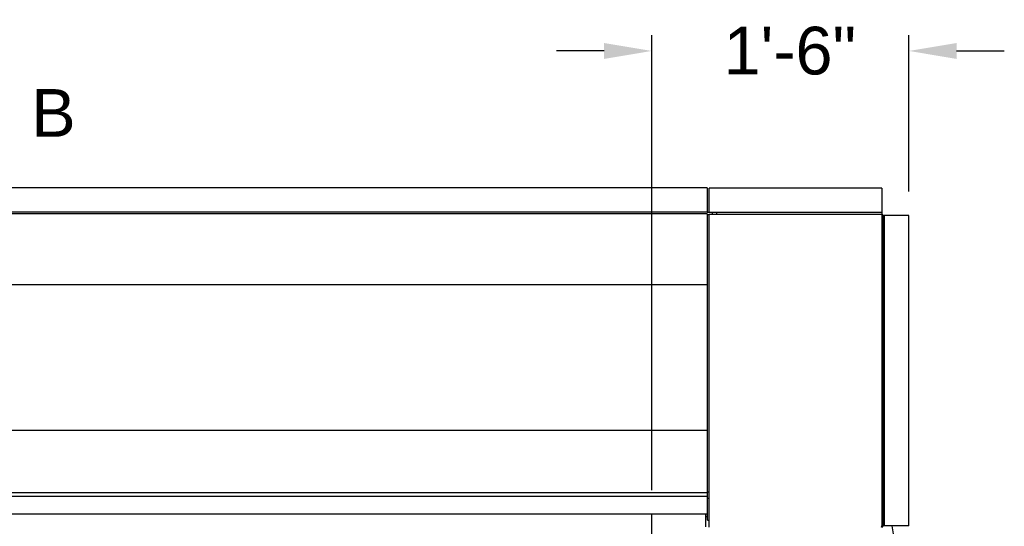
# Model space of a CAD drawing. Header units: inches. Extents: x 170 to 312, y 215 to 248.
# Tile 183 of 256: x 253.968 to 255.904, y 244.301 to 245.297. Entities that reach past the tile are written whole.
import ezdxf

# ---------------------------------------------------------------- set-up
doc = ezdxf.new("R2010")
doc.units = ezdxf.units.IN
doc.header["$LTSCALE"] = 0.25
doc.header["$MEASUREMENT"] = 0
doc.linetypes.add('CENTER', pattern=[2, 1.25, -0.25, 0.25, -0.25])
for name, color, linetype in [('ANNOTATIONS', 1, 'Continuous'), ('MOTOR RH', 7, 'Continuous'), ('SECTION CUTS', 6, 'CENTER')]:
    doc.layers.add(name, color=color, linetype=linetype)
doc.styles.add('ARIAL', font='arial.ttf', dxfattribs={"height": 0.09375})
doc.dimstyles.new('STANDARD$0', dxfattribs={"dimtxt": 0.09375, "dimasz": 0.09375, "dimexe": 0.03125, "dimexo": 0.046875, "dimgap": 0.09, "dimtad": 0, "dimtih": 1, "dimtoh": 1, "dimdec": 4, "dimzin": 0, "dimdsep": 46, "dimtxsty": 'ARIAL', "dimcen": 0.09, "dimadec": 0, "dimazin": 0, "dimtfac": 1, "dimtdec": 4, "dimtofl": 0, "dimtmove": 0, "dimatfit": 1, "dimfxl": 1, "dimtolj": 1, "dimtzin": 0, "dimarcsym": 0})

# ---------------------------------------------------------------- blocks, each defined once
blk = doc.blocks.new('*D50')
at = {"layer": 'ANNOTATIONS', "color": 0, "lineweight": -2, "transparency": 16777216}
for p, q in [((255.211, 244.3719), (255.211, 245.2668)), ((255.717, 244.959), (255.717, 245.2668)), ((255.1173, 245.2356), (255.0235, 245.2356)), ((255.8107, 245.2356), (255.9045, 245.2356))]:
    blk.add_line(p, q, dxfattribs=at)
at = {"layer": 'ANNOTATIONS', "color": 0, "transparency": 16777216}
for points in [[(255.1173, 245.2512), (255.1173, 245.2199), (255.211, 245.2356)], [(255.8107, 245.2512), (255.8107, 245.2199), (255.717, 245.2356)]]:
    blk.add_solid(points, dxfattribs=at)
at = {"layer": 'defpoints', "color": 0, "transparency": 16777216}
for p in [(255.717, 245.2356), (255.717, 244.9122), (255.211, 244.325)]:
    blk.add_point(p, dxfattribs=at)
at = {"layer": 'ANNOTATIONS', "color": 0, "transparency": 16777216, "insert": (255.4827, 245.2356), "char_height": 0.09375, "attachment_point": 5, "style": 'ARIAL'}
blk.add_mtext('\\A1;1\'-6"', dxfattribs=at)

msp = doc.modelspace()

# ---------------------------------------------------------------- linework, layer by layer
at = {"layer": 'MOTOR RH'}
for p, q in [((255.31973, 244.96661), (255.31973, 244.91812)), ((255.32399, 244.91812), (255.32399, 244.96582)), ((255.66332, 244.96582), (255.66332, 244.3017)), ((255.31973, 244.91865), (250.98009, 244.91865)), ((255.31973, 244.91519), (250.98009, 244.91519)), ((255.33893, 244.91812), (255.31973, 244.91812)), ((255.31973, 244.91519), (255.31973, 244.32505)), ((255.31973, 244.91386), (255.32399, 244.91386)), ((255.32399, 244.29919), (255.32399, 244.91466)), ((255.32399, 244.91466), (255.66332, 244.91466)), ((255.3304, 244.91466), (255.3304, 244.91812)), ((255.33893, 244.91466), (255.33893, 244.91812)), ((255.66332, 244.91787), (255.33893, 244.91787)), ((255.66503, 244.91215), (255.66503, 244.3017)), ((255.66583, 244.91215), (255.66583, 244.3017)), ((255.71699, 244.91215), (255.66583, 244.91215)), ((255.66904, 244.3017), (255.66904, 244.91215)), ((255.31973, 244.7758), (250.98009, 244.7758)), ((255.31973, 244.48955), (250.98009, 244.48955)), ((255.31973, 244.36687), (250.98009, 244.36687)), ((255.31973, 244.3685), (255.32399, 244.3685)), ((255.32058, 244.34874), (255.31973, 244.34874)), ((255.32058, 244.3431), (255.31973, 244.3431)), ((255.32058, 244.31279), (255.32058, 244.35542)), ((255.21104, 240.10529), (255.21104, 244.32505)), ((255.31762, 244.3), (255.31762, 244.32505)), ((255.32058, 244.31946), (255.31762, 244.31946)), ((255.32058, 244.32846), (255.31973, 244.32846)), ((255.71699, 244.3017), (255.66503, 244.3017)), ((255.68295, 244.3017), (255.68573, 244.2859))]:
    msp.add_line(p, q, dxfattribs=at)
for radius in [0.00251, 0.00171]:
    msp.add_arc((255.66332, 244.91215), radius, 0, 90, dxfattribs=at)
for points in [[(255.31973, 244.96661), (250.98009, 244.96661)], [(255.66332, 244.96582), (255.32399, 244.96582)], [(255.71699, 244.3017), (255.71699, 244.91215)], [(255.31973, 244.35929), (250.98009, 244.35929)], [(255.32399, 244.35542), (255.32058, 244.35542)], [(250.98009, 244.32505), (255.31973, 244.32505)], [(255.32058, 244.31279), (255.32399, 244.31279)]]:
    msp.add_open_spline(points, degree=1, dxfattribs=at)
for points, knots in [([(255.66332, 244.3017), (255.66324, 244.30144), (255.66307, 244.30088), (255.66281, 244.30012), (255.66254, 244.29952), (255.66231, 244.29923), (255.66217, 244.2992), (255.66211, 244.29919)], [0, 0, 0, 0, 0.1999167, 0.4244167, 0.6489701, 0.8734859, 1, 1, 1, 1]), ([(255.66332, 244.3), (255.66353, 244.30002), (255.66395, 244.30007), (255.6645, 244.30042), (255.66488, 244.30093), (255.66502, 244.30139), (255.66502, 244.30165), (255.66503, 244.3017)], [0, 0, 0, 0, 0.2355208, 0.4711798, 0.7067886, 0.9424267, 1, 1, 1, 1]), ([(255.66332, 244.29919), (255.66358, 244.29922), (255.66414, 244.29927), (255.66491, 244.29969), (255.6655, 244.30036), (255.66579, 244.30108), (255.66582, 244.30154), (255.66583, 244.3017)], [0, 0, 0, 0, 0.1999541, 0.424458, 0.6490042, 0.8735548, 1, 1, 1, 1])]:
    msp.add_open_spline(points, degree=3, knots=knots, dxfattribs=at)

# ---------------------------------------------------------------- texts
at = {"layer": 'SECTION CUTS', "style": 'ARIAL'}
msp.add_text('B', height=0.09375, dxfattribs=at).set_placement((253.9907, 245.06692))

# ---------------------------------------------------------------- dimensions: what is measured, and where the dimension line sits
at = {"layer": 'ANNOTATIONS'}
dim = msp.add_linear_dim(base=(255.71699, 245.23555), p1=(255.21104, 244.32505), p2=(255.71699, 244.91215), text='1\'-6"', dimstyle='STANDARD$0', dxfattribs=at)
dim.commit()
dim.dimension.update_dxf_attribs({"geometry": '*D50', "text_midpoint": (255.48273, 245.23555), "dimtype": 160})

doc.saveas('drawing.dxf')
